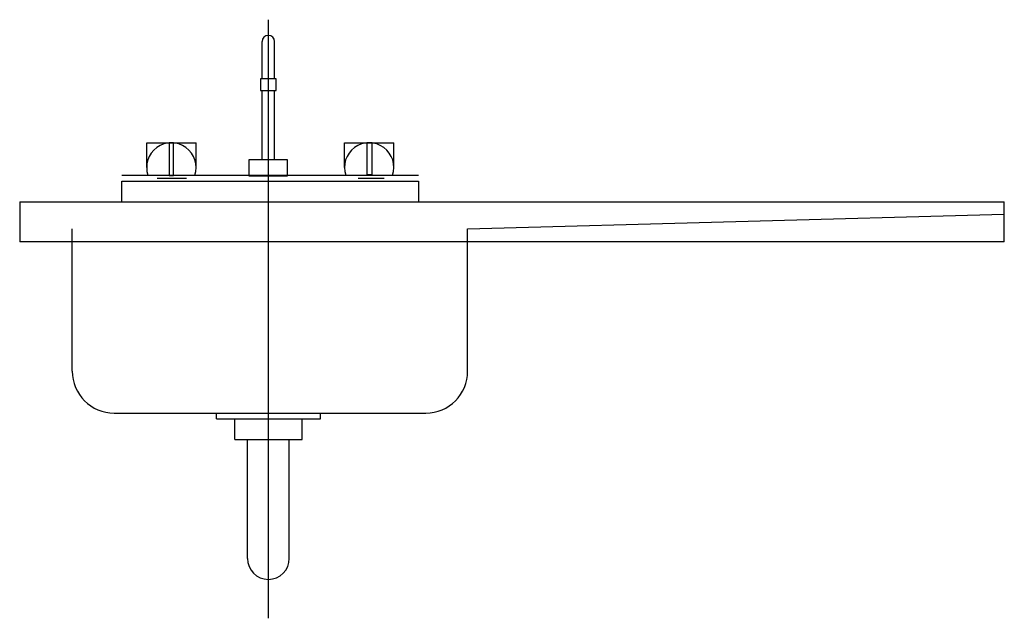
# Model space of a CAD drawing. Extents: x 11.15 to 12.33, y 98.86 to 99.57.
import ezdxf

# ---------------------------------------------------------------- set-up
doc = ezdxf.new("R2010")
doc.units = 0
doc.header["$MEASUREMENT"] = 0
doc.layers.get('0').update_dxf_attribs({"color": 1, "linetype": 'CONTINUOUS'})
doc.layers.add('035', color=2, linetype='CONTINUOUS')
doc.layers.add('SEPIA', color=7, linetype='CONTINUOUS')

msp = doc.modelspace()

# ---------------------------------------------------------------- linework, layer by layer
for p, q in [((11.4389, 99.4054), (11.4389, 99.488)), ((11.4539, 99.4054), (11.4539, 99.488)), ((11.3011, 99.4258), (11.3601, 99.4258)), ((11.3011, 99.3963), (11.3011, 99.4258)), ((11.3601, 99.3963), (11.3601, 99.4258)), ((11.5372, 99.4258), (11.5962, 99.4258)), ((11.5372, 99.3963), (11.5372, 99.4258)), ((11.5962, 99.3963), (11.5962, 99.4258)), ((11.2716, 99.3869), (11.6257, 99.3869)), ((11.2716, 99.3551), (11.2716, 99.3798)), ((11.2716, 99.3798), (11.6257, 99.3798)), ((11.3137, 99.3834), (11.3487, 99.3834)), ((11.5535, 99.3834), (11.5846, 99.3834)), ((11.6257, 99.3798), (11.6257, 99.3551)), ((11.6843, 99.3232), (12.325, 99.3405)), ((11.2123, 99.1532), (11.2123, 99.3232)), ((11.6843, 99.1532), (11.6843, 99.3232)), ((11.2623, 99.1032), (11.6343, 99.1032)), ((11.3845, 99.0963), (11.3845, 99.1032)), ((11.5086, 99.0963), (11.5086, 99.1032)), ((11.3845, 99.0963), (11.5086, 99.0963)), ((11.4062, 99.0718), (11.4062, 99.0963)), ((11.4062, 99.0854), (11.4062, 99.0963)), ((11.4868, 99.0718), (11.4868, 99.0963)), ((11.4062, 99.0718), (11.4868, 99.0718)), ((11.4214, 98.9298), (11.4214, 99.0718)), ((11.4714, 98.9298), (11.4714, 99.0718))]:
    msp.add_line(p, q)
for points in [[(11.3279, 99.4255), (11.3279, 99.3867), (11.3331, 99.3867), (11.3331, 99.4255)], [(11.5639, 99.4255), (11.5639, 99.388), (11.5704, 99.388), (11.5704, 99.4255)], [(11.4229, 99.4054), (11.4229, 99.3864), (11.4692, 99.3864), (11.4692, 99.4054)]]:
    msp.add_lwpolyline(points, close=True)
for centre, radius, start, end in [((11.3306, 99.3963), 0.0295, 341.4618, 198.5382), ((11.5667, 99.3963), 0.0295, 341.4618, 198.5382), ((11.2623, 99.1532), 0.05, 180, 270), ((11.6343, 99.1532), 0.05, 270, 0), ((11.4464, 98.9298), 0.025, 180, 0)]:
    msp.add_arc(centre, radius, start, end)
at = {"layer": '035'}
for p, q in [((11.4389, 99.5021), (11.4389, 99.5464)), ((11.4539, 99.5021), (11.4539, 99.5464)), ((11.1495, 99.3551), (12.325, 99.3551)), ((11.1495, 99.3551), (11.1495, 99.3075)), ((12.325, 99.3075), (12.325, 99.3551)), ((12.325, 99.3075), (11.1495, 99.3075))]:
    msp.add_line(p, q, dxfattribs=at)
msp.add_lwpolyline([(11.4368, 99.5021), (11.4368, 99.488), (11.4556, 99.488), (11.4556, 99.5021)], close=True, dxfattribs=at)
msp.add_arc((11.4464, 99.5464), 0.0075, 0, 180, dxfattribs=at)
at = {"layer": 'SEPIA'}
msp.add_line((11.4464, 98.8583), (11.4464, 99.5726), dxfattribs=at)

doc.saveas('drawing.dxf')
